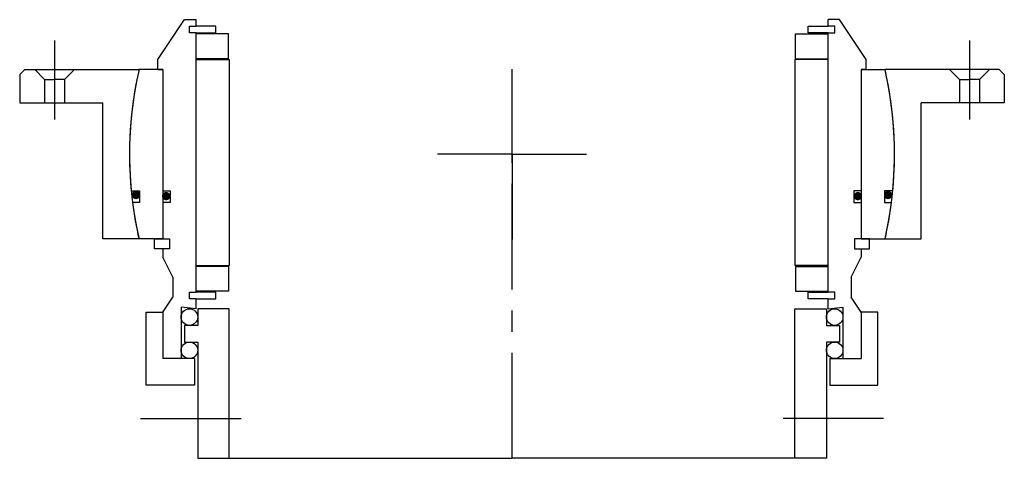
# Model space of a CAD drawing. Extents: x -26 to 270, y 4 to 136.
import ezdxf

# ---------------------------------------------------------------- set-up
doc = ezdxf.new("R2010")
doc.units = 0
doc.header["$MEASUREMENT"] = 0
doc.linetypes.add('CENTER', pattern=[50.8, 31.75, -6.35, 6.35, -6.35])
doc.layers.get('0').update_dxf_attribs({"linetype": 'CONTINUOUS'})
doc.layers.add('Center', color=1, linetype='CENTER')

# ---------------------------------------------------------------- blocks, each defined once
blk = doc.blocks.new('4s170-bearing')
for p, q in [((-106.5, 28.5), (-98.5, 40.5)), ((-98.5, 40.5), (-95, 40.5)), ((-97, 36.5), (-97, 38.5)), ((-97, 38.5), (-95, 38.5)), ((-95, 38.5), (-95, 40.5)), ((-89, 38.5), (-95, 38.5)), ((-89, 36.5), (-89, 38.5)), ((89, 38.5), (95, 38.5)), ((89, 36.5), (89, 38.5)), ((98.5, 40.5), (95, 40.5)), ((95, 38.5), (95, 40.5)), ((97, 38.5), (95, 38.5)), ((97, 36.5), (97, 38.5)), ((106.5, 28.5), (98.5, 40.5)), ((-95, 36.5), (-97, 36.5)), ((-95, -41.5), (-95, 36.5)), ((-95, 36.5), (-89, 36.5)), ((-85.25, 36.25), (-94.75, 36.25)), ((-85.25, 28.75), (-85.25, 36.25)), ((85.25, 36.25), (94.75, 36.25)), ((85.25, 28.75), (85.25, 36.25)), ((95, 36.5), (89, 36.5)), ((95, -41.5), (95, 36.5)), ((95, 36.5), (97, 36.5)), ((-106.5, 25.5), (-106.5, 28.5)), ((-95, 28.5), (-85, 28.5)), ((-85.25, 28.75), (-94.75, 28.75)), ((-85, 28.5), (-85, -33.5)), ((85, 28.5), (85, -33.5)), ((95, 28.5), (85, 28.5)), ((85.25, 28.75), (94.75, 28.75)), ((106.5, 25.5), (106.5, 28.5)), ((-105, 25.5), (-112.14, 25.5)), ((-106.5, 25.5), (-105, 25.5)), ((-105, 25.5), (-105, -25.5)), ((-105, 25.5), (-105, -11)), ((105, 25.5), (105, -25.5)), ((105, 25.5), (105, -11)), ((105, 25.5), (112.14, 25.5)), ((106.5, 25.5), (105, 25.5)), ((-114.47, -11), (-111.95, -11)), ((-111.95, -11), (-111.95, -14.5)), ((-105, -11), (-102.8, -11)), ((-102.8, -11), (-102.8, -14.5)), ((102.8, -11), (102.8, -14.5)), ((105, -11), (102.8, -11)), ((111.95, -11), (111.95, -14.5)), ((114.47, -11), (111.95, -11)), ((-111.95, -14.5), (-114.08, -14.5)), ((-105, -14.5), (-105, -25.5)), ((-102.8, -14.5), (-105, -14.5)), ((102.8, -14.5), (105, -14.5)), ((105, -14.5), (105, -25.5)), ((111.95, -14.5), (114.08, -14.5)), ((-105, -25.5), (-112.14, -25.5)), ((-107.5, -28.5), (-107.5, -25.5)), ((-107.5, -25.5), (-105, -25.5)), ((-105, -25.5), (-103, -25.5)), ((-103, -25.5), (-103, -28.5)), ((103, -25.5), (103, -28.5)), ((105, -25.5), (103, -25.5)), ((105, -25.5), (112.14, -25.5)), ((107.5, -25.5), (105, -25.5)), ((107.5, -28.5), (107.5, -25.5)), ((-105, -28.5), (-107.5, -28.5)), ((-105, -28.5), (-105, -31)), ((-103, -28.5), (-105, -28.5)), ((103, -28.5), (105, -28.5)), ((105, -28.5), (107.5, -28.5)), ((105, -28.5), (105, -31)), ((-102, -37), (-105, -31)), ((102, -37), (105, -31)), ((-95, -33.5), (-85, -33.5)), ((-85.25, -33.75), (-94.75, -33.75)), ((-85.25, -33.75), (-85.25, -41.25)), ((95, -33.5), (85, -33.5)), ((85.25, -33.75), (85.25, -41.25)), ((85.25, -33.75), (94.75, -33.75)), ((-102, -37), (-102, -43)), ((102, -37), (102, -43)), ((-85.25, -41.25), (-94.75, -41.25)), ((85.25, -41.25), (94.75, -41.25)), ((-105, -47.5), (-102, -43)), ((-97, -43.5), (-97, -41.5)), ((-97, -41.5), (-95, -41.5)), ((-95, -43.5), (-97, -43.5)), ((-89, -41.5), (-95, -41.5)), ((-95, -43.5), (-89, -43.5)), ((-95, -46.5), (-95, -43.5)), ((-89, -43.5), (-89, -41.5)), ((89, -41.5), (95, -41.5)), ((89, -43.5), (89, -41.5)), ((95, -43.5), (89, -43.5)), ((97, -41.5), (95, -41.5)), ((95, -46.5), (95, -43.5)), ((95, -43.5), (97, -43.5)), ((97, -43.5), (97, -41.5)), ((105, -47.5), (102, -43)), ((-99.5, -46), (-99.5, -61.5)), ((-95, -46.5), (-99.5, -46)), ((-85, -46.5), (-94.5, -46.5)), ((-94.5, -46.5), (-94.5, -51.5)), ((-85, -91.5), (-85, -46.5)), ((85, -91.5), (85, -46.5)), ((85, -46.5), (94.5, -46.5)), ((94.5, -46.5), (94.5, -51.5)), ((95, -46.5), (99.5, -46)), ((99.5, -46), (99.5, -61.5)), ((-110, -69.5), (-110, -47.5)), ((-110, -47.5), (-105, -47.5)), ((-105, -47.5), (-105, -61.5)), ((-105, -47.5), (-105, -56.67)), ((110, -47.5), (105, -47.5)), ((105, -47.5), (105, -61.5)), ((105, -47.5), (105, -56.67)), ((110, -69.5), (110, -47.5)), ((-94.5, -51.5), (-98.5, -51.5)), ((-98.5, -51.5), (-98.5, -56.5)), ((94.5, -51.5), (98.5, -51.5)), ((98.5, -51.5), (98.5, -56.5)), ((-98.5, -56.5), (-94.5, -56.5)), ((-94.5, -56.5), (-94.5, -91.5)), ((94.5, -56.5), (94.5, -91.5)), ((98.5, -56.5), (94.5, -56.5)), ((-95.5, -61.5), (-105, -61.5)), ((-95.5, -61.5), (-95.5, -69.5)), ((95.5, -61.5), (105, -61.5)), ((95.5, -61.5), (95.5, -69.5)), ((-95.5, -69.5), (-110, -69.5)), ((95.5, -69.5), (110, -69.5)), ((-94.5, -91.5), (-85, -91.5)), ((-85, -91.5), (0, -91.5)), ((85, -91.5), (0, -91.5)), ((94.5, -91.5), (85, -91.5))]:
    blk.add_line(p, q)
at = {"const_width": 1.2}
for points in [[(-113.69, -12.27, 1), (-112.39, -12.27, 1)], [(-104.63, -12.6, 1), (-103.33, -12.6, 1)], [(104.63, -12.6, -1), (103.33, -12.6, -1)], [(113.69, -12.27, -1), (112.39, -12.27, -1)]]:
    blk.add_lwpolyline(points, format="xyb", close=True, dxfattribs=at)
for centre in [(-97, -49), (97, -49), (-97, -59), (97, -59)]:
    blk.add_circle(centre, 2.5)
for start, end in [(167.1888, 185.4889), (354.5111, 12.8112), (187.2435, 192.8112), (347.1888, 352.7565)]:
    blk.add_arc((0, 0), 115, start, end)
at = {"layer": 'Center'}
for p, q in [((0, -91.5), (0, 0)), ((-111.71, -79.5), (-81.47, -79.5)), ((111.71, -79.5), (81.47, -79.5))]:
    blk.add_line(p, q, dxfattribs=at)
blk = doc.blocks.new('4SF160-179 yderhus')
for p, q in [((-146.5, 25.5), (-148, 24)), ((-148, 24), (-148, 15.5)), ((-146.5, 25.5), (-112.14, 25.5)), ((-143.5, 25.5), (-140.5, 22.5)), ((-131.5, 25.5), (-134.5, 22.5)), ((146.5, 25.5), (112.14, 25.5)), ((131.5, 25.5), (134.5, 22.5)), ((143.5, 25.5), (140.5, 22.5)), ((146.5, 25.5), (148, 24)), ((148, 24), (148, 15.5)), ((-140.5, 22.5), (-140.5, 15.5)), ((-140.5, 22.5), (-137.5, 22.5)), ((-134.5, 22.5), (-137.5, 22.5)), ((-134.5, 22.5), (-134.5, 15.5)), ((134.5, 22.5), (134.5, 15.5)), ((134.5, 22.5), (137.5, 22.5)), ((140.5, 22.5), (137.5, 22.5)), ((140.5, 22.5), (140.5, 15.5)), ((-148, 15.5), (-123, 15.5)), ((-123, -25.5), (-123, 15.5)), ((123, -25.5), (123, 15.5)), ((148, 15.5), (123, 15.5)), ((-112.14, -25.5), (-123, -25.5)), ((112.14, -25.5), (123, -25.5))]:
    blk.add_line(p, q)
for start, end in [(167.1888, 192.8112), (347.1888, 12.8112)]:
    blk.add_arc((0, 0), 115, start, end)
at = {"layer": 'Center'}
for p, q in [((-137.5, 34.24), (-137.5, 10.5)), ((137.5, 34.24), (137.5, 10.5)), ((0, 0), (0, 25.63)), ((0, 0), (-22.37, 0)), ((0, 0), (0, -25.63)), ((0, 0), (22.37, 0))]:
    blk.add_line(p, q, dxfattribs=at)

msp = doc.modelspace()

# ---------------------------------------------------------------- block references
for name in ['4s170-bearing', '4SF160-179 yderhus']:
    msp.add_blockref(name, (122.33, 95.83))

doc.saveas('drawing.dxf')
